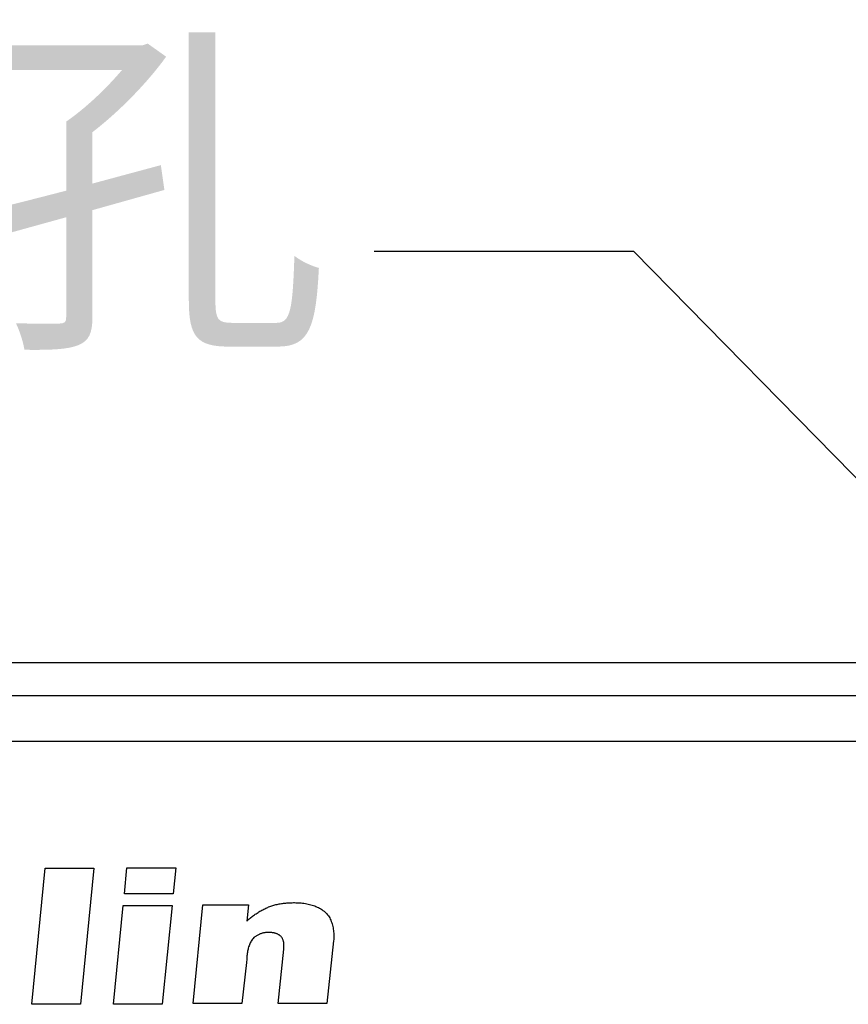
# Model space of a CAD drawing. Extents: x 12123 to 12493, y -1513 to -1171.
# Tile 21 of 33: x 12189 to 12209, y -1228 to -1205. Entities that reach past the tile are written whole.
import ezdxf

# ---------------------------------------------------------------- set-up
doc = ezdxf.new("R2010")
doc.units = 0
doc.layers.get('DEFPOINTS').update_dxf_attribs({"color": 8, "linetype": 'CONTINUOUS'})
doc.layers.add('2', color=2, linetype='CONTINUOUS')
doc.styles.add('DIMEMSIONS', font='isocp.shx', dxfattribs={"bigfont": 'chineset.shx'})
doc.styles.get("Standard").update_dxf_attribs({"font": 'ARIAL.TTF'})
doc.dimstyles.new('ISO-25', dxfattribs={"dimtxt": 8, "dimasz": 8, "dimexe": 1, "dimexo": 1, "dimgap": 3, "dimtad": 1, "dimtxsty": 'STANDARD', "dimcen": 0, "dimclrd": 256, "dimclre": 256, "dimclrt": 2, "dimazin": 3, "dimtfac": 1, "dimtmove": 0, "dimatfit": 3})

# ---------------------------------------------------------------- blocks, each defined once
blk = doc.blocks.new('*D173')
at = {"layer": '2', "color": 7}
for p, q in [((12150.799, -1223.87), (12150.799, -1185.087)), ((12225.799, -1223.87), (12225.799, -1185.087)), ((12158.799, -1186.087), (12217.799, -1186.087))]:
    blk.add_line(p, q, dxfattribs=at)
for points in [[(12158.799, -1184.753), (12158.799, -1187.42), (12150.799, -1186.087)], [(12217.799, -1184.753), (12217.799, -1187.42), (12225.799, -1186.087)]]:
    blk.add_solid(points, dxfattribs=at)
at = {"layer": 'DEFPOINTS', "color": 0}
for p in [(12225.799, -1186.087), (12150.799, -1224.87), (12225.799, -1224.87)]:
    blk.add_point(p, dxfattribs=at)
at = {"layer": '2', "color": 7, "insert": (12188.299, -1179.018), "char_height": 8, "attachment_point": 5}
blk.add_mtext('75', dxfattribs=at)
blk = doc.blocks.new('*D174')
at = {"layer": '2', "color": 7}
for p, q in [((12150.799, -1223.87), (12150.799, -1199.94)), ((12219.799, -1220.618), (12219.799, -1199.94)), ((12158.799, -1200.94), (12211.799, -1200.94))]:
    blk.add_line(p, q, dxfattribs=at)
for points in [[(12158.799, -1199.606), (12158.799, -1202.273), (12150.799, -1200.94)], [(12211.799, -1199.606), (12211.799, -1202.273), (12219.799, -1200.94)]]:
    blk.add_solid(points, dxfattribs=at)
at = {"layer": 'DEFPOINTS', "color": 0}
for p in [(12219.799, -1200.94), (12219.799, -1221.618), (12150.799, -1224.87)]:
    blk.add_point(p, dxfattribs=at)
at = {"layer": '2', "color": 7, "insert": (12185.299, -1193.855), "char_height": 8, "attachment_point": 5}
blk.add_mtext('69', dxfattribs=at)

msp = doc.modelspace()

# ---------------------------------------------------------------- linework, layer by layer
at = {"layer": '2', "color": 7}
for p, q in [((12220.806, -1219.876), (12155.792, -1219.876)), ((12192.299, -1220.636), (12184.299, -1220.636)), ((12193.299, -1220.636), (12192.299, -1220.636)), ((12220.046, -1220.636), (12193.299, -1220.636)), ((12184.299, -1221.689), (12192.299, -1221.689)), ((12192.299, -1221.689), (12193.299, -1221.689)), ((12193.299, -1221.689), (12220.046, -1221.689)), ((12189.693, -1227.763), (12190.003, -1224.62)), ((12190.003, -1224.62), (12191.128, -1224.62)), ((12191.128, -1224.62), (12190.819, -1227.763)), ((12191.833, -1225.208), (12191.892, -1224.613)), ((12191.892, -1224.613), (12193.017, -1224.613)), ((12193.017, -1224.613), (12192.958, -1225.208)), ((12192.958, -1225.208), (12191.833, -1225.208)), ((12193.423, -1227.743), (12193.647, -1225.467)), ((12193.647, -1225.467), (12194.696, -1225.466)), ((12194.696, -1225.466), (12194.657, -1225.841)), ((12195.259, -1225.481), (12195.284, -1225.474)), ((12195.284, -1225.474), (12195.308, -1225.468)), ((12195.308, -1225.468), (12195.333, -1225.461)), ((12195.333, -1225.461), (12195.357, -1225.456)), ((12195.357, -1225.456), (12195.382, -1225.45)), ((12195.382, -1225.45), (12195.407, -1225.445)), ((12195.407, -1225.445), (12195.432, -1225.441)), ((12195.432, -1225.441), (12195.457, -1225.437)), ((12195.457, -1225.437), (12195.482, -1225.433)), ((12195.482, -1225.433), (12195.507, -1225.43)), ((12195.507, -1225.43), (12195.532, -1225.427)), ((12195.532, -1225.427), (12195.558, -1225.424)), ((12195.558, -1225.424), (12195.583, -1225.422)), ((12195.583, -1225.422), (12195.608, -1225.42)), ((12195.608, -1225.42), (12195.634, -1225.418)), ((12195.634, -1225.418), (12195.659, -1225.417)), ((12195.659, -1225.417), (12195.684, -1225.416)), ((12195.684, -1225.416), (12195.71, -1225.416)), ((12195.71, -1225.416), (12195.735, -1225.415)), ((12195.735, -1225.415), (12195.76, -1225.415)), ((12195.76, -1225.415), (12195.791, -1225.416)), ((12195.791, -1225.416), (12195.822, -1225.417)), ((12195.822, -1225.417), (12195.854, -1225.418)), ((12195.854, -1225.418), (12195.885, -1225.42)), ((12195.885, -1225.42), (12195.917, -1225.423)), ((12195.917, -1225.423), (12195.948, -1225.427)), ((12195.948, -1225.427), (12195.98, -1225.431)), ((12195.98, -1225.431), (12196.012, -1225.436)), ((12196.012, -1225.436), (12196.043, -1225.442)), ((12196.043, -1225.442), (12196.075, -1225.448)), ((12196.075, -1225.448), (12196.106, -1225.455)), ((12196.106, -1225.455), (12196.136, -1225.463)), ((12196.136, -1225.463), (12196.167, -1225.472)), ((12196.167, -1225.472), (12196.197, -1225.482)), ((12191.582, -1227.756), (12191.806, -1225.482)), ((12191.806, -1225.482), (12192.932, -1225.482)), ((12192.932, -1225.482), (12192.708, -1227.756)), ((12194.814, -1225.714), (12194.834, -1225.699)), ((12194.834, -1225.699), (12194.855, -1225.684)), ((12194.855, -1225.684), (12194.876, -1225.67)), ((12194.876, -1225.67), (12194.897, -1225.656)), ((12194.897, -1225.656), (12194.918, -1225.642)), ((12194.918, -1225.642), (12194.939, -1225.628)), ((12194.939, -1225.628), (12194.961, -1225.615)), ((12194.961, -1225.615), (12194.983, -1225.602)), ((12194.983, -1225.602), (12195.005, -1225.59)), ((12195.005, -1225.59), (12195.027, -1225.578)), ((12195.027, -1225.578), (12195.05, -1225.566)), ((12195.05, -1225.566), (12195.072, -1225.555)), ((12195.072, -1225.555), (12195.095, -1225.544)), ((12195.095, -1225.544), (12195.118, -1225.534)), ((12195.118, -1225.534), (12195.141, -1225.524)), ((12195.141, -1225.524), (12195.164, -1225.515)), ((12195.164, -1225.515), (12195.188, -1225.506)), ((12195.188, -1225.506), (12195.212, -1225.497)), ((12195.212, -1225.497), (12195.235, -1225.489)), ((12195.235, -1225.489), (12195.259, -1225.481)), ((12196.197, -1225.482), (12196.227, -1225.492)), ((12196.227, -1225.492), (12196.256, -1225.504)), ((12196.256, -1225.504), (12196.285, -1225.516)), ((12196.285, -1225.516), (12196.313, -1225.53)), ((12196.313, -1225.53), (12196.34, -1225.544)), ((12196.34, -1225.544), (12196.367, -1225.56)), ((12196.367, -1225.56), (12196.393, -1225.576)), ((12196.393, -1225.576), (12196.418, -1225.594)), ((12196.418, -1225.594), (12196.443, -1225.613)), ((12196.443, -1225.613), (12196.466, -1225.633)), ((12196.466, -1225.633), (12196.487, -1225.652)), ((12196.487, -1225.652), (12196.507, -1225.674)), ((12196.507, -1225.674), (12196.525, -1225.696)), ((12196.525, -1225.696), (12196.543, -1225.719)), ((12194.657, -1225.841), (12194.676, -1225.825)), ((12194.676, -1225.825), (12194.695, -1225.808)), ((12194.695, -1225.808), (12194.714, -1225.792)), ((12194.714, -1225.792), (12194.734, -1225.776)), ((12194.734, -1225.776), (12194.753, -1225.76)), ((12194.753, -1225.76), (12194.773, -1225.744)), ((12194.773, -1225.744), (12194.793, -1225.729)), ((12194.793, -1225.729), (12194.814, -1225.714)), ((12196.543, -1225.719), (12196.559, -1225.743)), ((12196.559, -1225.743), (12196.574, -1225.769)), ((12196.574, -1225.769), (12196.587, -1225.795)), ((12196.587, -1225.795), (12196.6, -1225.822)), ((12196.6, -1225.822), (12196.611, -1225.85)), ((12196.611, -1225.85), (12196.622, -1225.878)), ((12196.622, -1225.878), (12196.631, -1225.907)), ((12196.631, -1225.907), (12196.639, -1225.936)), ((12194.926, -1226.156), (12194.913, -1226.163)), ((12194.941, -1226.149), (12194.926, -1226.156)), ((12194.955, -1226.143), (12194.941, -1226.149)), ((12194.969, -1226.138), (12194.955, -1226.143)), ((12194.984, -1226.132), (12194.969, -1226.138)), ((12194.999, -1226.128), (12194.984, -1226.132)), ((12195.014, -1226.123), (12194.999, -1226.128)), ((12195.029, -1226.119), (12195.014, -1226.123)), ((12195.044, -1226.115), (12195.029, -1226.119)), ((12195.059, -1226.112), (12195.044, -1226.115)), ((12195.075, -1226.109), (12195.059, -1226.112)), ((12195.09, -1226.107), (12195.075, -1226.109)), ((12195.105, -1226.105), (12195.09, -1226.107)), ((12195.121, -1226.104), (12195.105, -1226.105)), ((12195.136, -1226.102), (12195.121, -1226.104)), ((12195.151, -1226.102), (12195.136, -1226.102)), ((12195.166, -1226.102), (12195.151, -1226.102)), ((12195.179, -1226.102), (12195.166, -1226.102)), ((12195.191, -1226.102), (12195.179, -1226.102)), ((12195.203, -1226.103), (12195.191, -1226.102)), ((12195.216, -1226.104), (12195.203, -1226.103)), ((12195.228, -1226.105), (12195.216, -1226.104)), ((12195.24, -1226.107), (12195.228, -1226.105)), ((12195.253, -1226.109), (12195.24, -1226.107)), ((12195.265, -1226.111), (12195.253, -1226.109)), ((12195.278, -1226.113), (12195.265, -1226.111)), ((12195.29, -1226.116), (12195.278, -1226.113)), ((12195.302, -1226.119), (12195.29, -1226.116)), ((12195.314, -1226.122), (12195.302, -1226.119)), ((12195.326, -1226.125), (12195.314, -1226.122)), ((12195.338, -1226.129), (12195.326, -1226.125)), ((12195.35, -1226.134), (12195.338, -1226.129)), ((12195.361, -1226.138), (12195.35, -1226.134)), ((12195.372, -1226.144), (12195.361, -1226.138)), ((12195.383, -1226.149), (12195.372, -1226.144)), ((12195.394, -1226.155), (12195.383, -1226.149)), ((12195.404, -1226.161), (12195.394, -1226.155)), ((12195.414, -1226.168), (12195.404, -1226.161)), ((12196.639, -1225.936), (12196.646, -1225.966)), ((12196.646, -1225.966), (12196.652, -1225.996)), ((12196.652, -1225.996), (12196.657, -1226.027)), ((12196.657, -1226.027), (12196.662, -1226.057)), ((12196.662, -1226.057), (12196.665, -1226.088)), ((12196.665, -1226.088), (12196.667, -1226.118)), ((12196.667, -1226.118), (12196.669, -1226.149)), ((12196.669, -1226.149), (12196.669, -1226.179)), ((12194.728, -1226.367), (12194.719, -1226.39)), ((12194.739, -1226.344), (12194.728, -1226.367)), ((12194.75, -1226.322), (12194.739, -1226.344)), ((12194.763, -1226.301), (12194.75, -1226.322)), ((12194.776, -1226.28), (12194.763, -1226.301)), ((12194.791, -1226.26), (12194.776, -1226.28)), ((12194.807, -1226.241), (12194.791, -1226.26)), ((12194.823, -1226.222), (12194.807, -1226.241)), ((12194.835, -1226.212), (12194.823, -1226.222)), ((12194.847, -1226.203), (12194.835, -1226.212)), ((12194.86, -1226.194), (12194.847, -1226.203)), ((12194.872, -1226.186), (12194.86, -1226.194)), ((12194.886, -1226.178), (12194.872, -1226.186)), ((12194.899, -1226.17), (12194.886, -1226.178)), ((12194.913, -1226.163), (12194.899, -1226.17)), ((12195.424, -1226.175), (12195.414, -1226.168)), ((12195.433, -1226.183), (12195.424, -1226.175)), ((12195.442, -1226.191), (12195.433, -1226.183)), ((12195.451, -1226.2), (12195.442, -1226.191)), ((12195.46, -1226.21), (12195.451, -1226.2)), ((12195.467, -1226.22), (12195.46, -1226.21)), ((12195.474, -1226.231), (12195.467, -1226.22)), ((12195.481, -1226.242), (12195.474, -1226.231)), ((12195.487, -1226.254), (12195.481, -1226.242)), ((12195.492, -1226.266), (12195.487, -1226.254)), ((12195.497, -1226.278), (12195.492, -1226.266)), ((12195.501, -1226.29), (12195.497, -1226.278)), ((12195.505, -1226.303), (12195.501, -1226.29)), ((12195.508, -1226.317), (12195.505, -1226.303)), ((12195.511, -1226.33), (12195.508, -1226.317)), ((12195.513, -1226.343), (12195.511, -1226.33)), ((12195.515, -1226.357), (12195.513, -1226.343)), ((12195.516, -1226.371), (12195.515, -1226.357)), ((12195.517, -1226.385), (12195.516, -1226.371)), ((12195.518, -1226.399), (12195.517, -1226.385)), ((12196.663, -1226.298), (12196.511, -1227.743)), ((12196.666, -1226.269), (12196.663, -1226.298)), ((12196.668, -1226.239), (12196.666, -1226.269)), ((12196.669, -1226.209), (12196.668, -1226.239)), ((12196.669, -1226.179), (12196.669, -1226.209)), ((12194.669, -1226.591), (12194.665, -1226.617)), ((12194.673, -1226.565), (12194.669, -1226.591)), ((12194.677, -1226.539), (12194.673, -1226.565)), ((12194.682, -1226.514), (12194.677, -1226.539)), ((12194.688, -1226.488), (12194.682, -1226.514)), ((12194.694, -1226.463), (12194.688, -1226.488)), ((12194.702, -1226.439), (12194.694, -1226.463)), ((12194.71, -1226.414), (12194.702, -1226.439)), ((12194.719, -1226.39), (12194.71, -1226.414)), ((12195.384, -1227.743), (12195.515, -1226.493)), ((12195.515, -1226.493), (12195.516, -1226.48)), ((12195.516, -1226.48), (12195.517, -1226.467)), ((12195.517, -1226.467), (12195.518, -1226.453)), ((12195.518, -1226.412), (12195.518, -1226.399)), ((12195.518, -1226.426), (12195.518, -1226.412)), ((12195.518, -1226.44), (12195.518, -1226.426)), ((12195.518, -1226.453), (12195.518, -1226.44)), ((12194.654, -1226.797), (12194.548, -1227.742)), ((12194.655, -1226.772), (12194.654, -1226.797)), ((12194.656, -1226.746), (12194.655, -1226.772)), ((12194.657, -1226.721), (12194.656, -1226.746)), ((12194.658, -1226.695), (12194.657, -1226.721)), ((12194.66, -1226.669), (12194.658, -1226.695)), ((12194.663, -1226.643), (12194.66, -1226.669)), ((12194.665, -1226.617), (12194.663, -1226.643)), ((12194.548, -1227.742), (12193.423, -1227.743)), ((12196.511, -1227.743), (12195.384, -1227.743)), ((12190.819, -1227.763), (12189.693, -1227.763)), ((12192.708, -1227.756), (12191.582, -1227.756))]:
    msp.add_line(p, q, dxfattribs=at)

# ---------------------------------------------------------------- texts
at = {"layer": '2', "color": 7, "insert": (12196.569, -1212.698), "char_height": 6, "attachment_point": 9, "style": 'DIMEMSIONS'}
msp.add_mtext('{\\fPMingLiU|b0|i0|c136|p18;\\H0.99997x;安裝孔}', dxfattribs=at)

# ---------------------------------------------------------------- dimensions: what is measured, and where the dimension line sits
at = {"layer": '2', "color": 7}
dim = msp.add_linear_dim(base=(12225.799, -1186.087), p1=(12150.799, -1224.87), p2=(12225.799, -1224.87), dimstyle='ISO-25', override={"dimclrd": 7, "dimclre": 7, "dimclrt": 7}, dxfattribs=at)
dim.commit()
dim.dimension.update_dxf_attribs({"geometry": '*D173', "text_midpoint": (12188.299, -1186.087), "dimtype": 160})
dim = msp.add_linear_dim(base=(12219.799, -1200.94), p1=(12150.799, -1224.87), p2=(12219.799, -1221.618), dimstyle='ISO-25', override={"dimclrd": 7, "dimclre": 7, "dimclrt": 7}, dxfattribs=at)
dim.commit()
dim.dimension.update_dxf_attribs({"geometry": '*D174', "text_midpoint": (12185.299, -1193.855)})

# ---------------------------------------------------------------- leaders
at = {"layer": '2', "color": 7, "annotation_type": 0, "has_hookline": 1, "hookline_direction": 1, "text_width": 26.267}
msp.add_leader([(12216.79, -1223.829), (12203.601, -1210.381), (12197.601, -1210.381)], dimstyle='ISO-25', override={"dimtxt": 10, "dimasz": 6, "dimgap": 1, "dimtad": 0, "dimclrd": 7}, dxfattribs=at)

doc.saveas('drawing.dxf')
